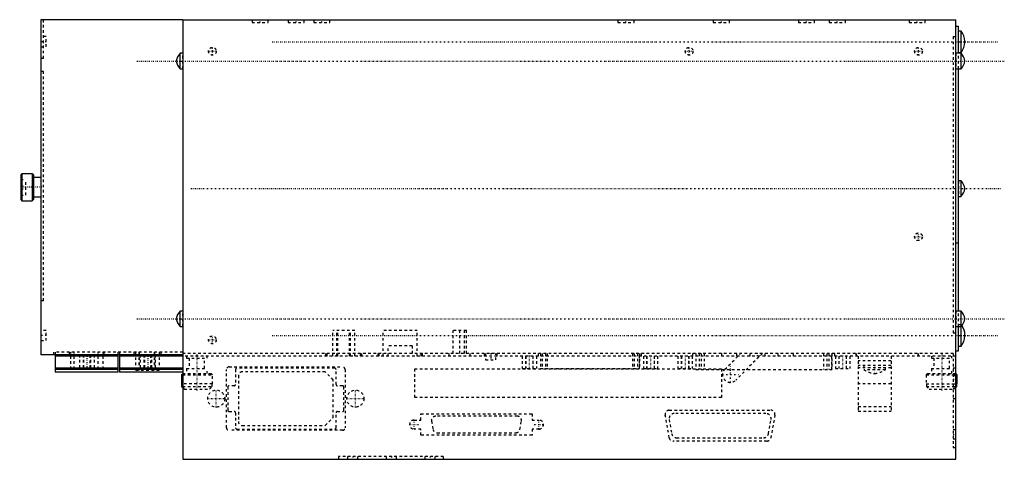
# Model space of a CAD drawing. Extents: x -64 to 318, y -40 to 131.
import ezdxf

# ---------------------------------------------------------------- set-up
doc = ezdxf.new("R2010")
doc.units = 0
doc.linetypes.add('CENTER', pattern=[1.5, 0.45, -0.5, 0.05, -0.5])
doc.linetypes.add('DASHED', pattern=[2, 1, -1])
for name, color, linetype in [('AM_0', 7, 'CONTINUOUS'), ('AM_3', 7, 'DASHED'), ('AM_7', 7, 'CENTER')]:
    doc.layers.add(name, color=color, linetype=linetype)

msp = doc.modelspace()

# ---------------------------------------------------------------- linework, layer by layer
at = {"layer": 'AM_0', "color": 7, "linetype": 'CONTINUOUS'}
for p, q in [((-1, 130.5), (-56, 130.5)), ((-56, 130.5), (-56, 0.5)), ((-1, 130.5), (299, 130.5)), ((-1, 130.5), (-1, -40)), ((299, -40), (299, 130.5)), ((299, 128), (300, 128)), ((300, 117.5), (300, 128)), ((301, 126.15), (300, 126.15)), ((301, 117.85), (301, 126.15)), ((302.5, 121.82), (302.5, 122.18)), ((-1, 117.5), (-2, 117.5)), ((-2, 111.5), (-2, 117.5)), ((301, 117.5), (299, 117.5)), ((300, 117.85), (301, 117.85)), ((301, 111.5), (301, 117.5)), ((-2, 111.5), (-1, 111.5)), ((299, 111.5), (301, 111.5)), ((300, 17.5), (300, 111.5)), ((-63.37, 70.79), (-63.87, 70.29)), ((-63.87, 70.29), (-63.87, 60.71)), ((-59.37, 70.79), (-63.37, 70.79)), ((-63.37, 70.79), (-63.37, 60.21)), ((-58.87, 70.29), (-59.37, 70.79)), ((-59.37, 70.79), (-59.37, 60.21)), ((-58.87, 70.29), (-58.87, 60.71)), ((-56, 69.25), (-58.87, 69.25)), ((301, 68), (300, 68)), ((301, 62), (301, 68)), ((-58.87, 61.75), (-56, 61.75)), ((300, 62), (301, 62)), ((-63.87, 60.71), (-63.37, 60.21)), ((-63.37, 60.21), (-59.37, 60.21)), ((-59.37, 60.21), (-58.87, 60.71)), ((-1, 17.5), (-2, 17.5)), ((-2, 11.5), (-2, 17.5)), ((301, 17.5), (299, 17.5)), ((301, 3.85), (301, 17.5)), ((-2, 11.5), (-1, 11.5)), ((299, 11.5), (301, 11.5)), ((300, 2), (300, 11.5)), ((302.5, 7.82), (302.5, 8.18)), ((300, 3.85), (301, 3.85)), ((-1, 0.5), (-56, 0.5)), ((-50.5, 0.5), (-50.5, -6.2)), ((-26, 0), (-50.5, 0)), ((-26, -6.2), (-26, 0.5)), ((-25.5, 0.5), (-25.5, -6.2)), ((-1, 0), (-25.5, 0)), ((299, 2), (300, 2)), ((-26, -4.7), (-50.5, -4.7)), ((-26, -5.2), (-50.5, -5.2)), ((-26, -6.2), (-50.5, -6.2)), ((-1, -4.7), (-25.5, -4.7)), ((-1, -5.2), (-25.5, -5.2)), ((-1, -6.2), (-25.5, -6.2)), ((-1, -6.8), (-1.5, -7.3)), ((-1.5, -7.3), (-1.5, -10.8)), ((-1.5, -7.3), (-1, -7.3)), ((299.5, -7.3), (299, -6.8)), ((299, -7.3), (299.5, -7.3)), ((299.5, -10.8), (299.5, -7.3)), ((-1.5, -10.8), (-1.43, -10.8)), ((-1.43, -10.8), (-1.43, -11.8)), ((299.43, -11.8), (299.43, -10.8)), ((299.43, -10.8), (299.5, -10.8)), ((-1.43, -11.8), (-1.01, -11.8)), ((-1.43, -11.8), (-1, -12.23)), ((299.43, -11.8), (299, -12.23)), ((299.01, -11.8), (299.43, -11.8)), ((-1, -40), (299, -40))]:
    msp.add_line(p, q, dxfattribs=at)
for centre, start, end in [((296.5, 122.18), 0, 41.4479), ((296.5, 121.82), 318.5521, 0), ((2.4, 113.42), 137.2041, 169.6658), ((296.6, 113.42), 10.3342, 42.7959), ((2.4, 115.58), 190.3342, 222.7959), ((296.6, 115.58), 317.2041, 349.6658), ((296.6, 63.92), 10.3342, 42.7959), ((296.6, 66.08), 317.2041, 349.6658), ((2.4, 13.42), 137.2041, 169.6658), ((296.6, 13.42), 10.3342, 42.7959), ((2.4, 15.58), 190.3342, 222.7959), ((296.6, 15.58), 317.2041, 349.6658), ((296.5, 8.18), 0, 37.3312), ((296.5, 7.82), 318.5521, 0)]:
    msp.add_arc(centre, 6, start, end, dxfattribs=at)
at = {"layer": 'AM_3', "color": 6, "linetype": 'DASHED'}
for p, q in [((-55, 115.5), (-55, 130.5)), ((25.88, 130.5), (25.88, 129.5)), ((32.12, 129.5), (32.12, 130.5)), ((39.88, 130.5), (39.88, 129.5)), ((46.12, 129.5), (46.12, 130.5)), ((49.88, 130.5), (49.88, 129.5)), ((56.12, 129.5), (56.12, 130.5)), ((167.88, 130.5), (167.88, 129.5)), ((174.12, 129.5), (174.12, 130.5)), ((204.88, 130.5), (204.88, 129.5)), ((211.12, 129.5), (211.12, 130.5)), ((237.88, 130.5), (237.88, 129.5)), ((244.12, 129.5), (244.12, 130.5)), ((249.88, 130.5), (249.88, 129.5)), ((256.12, 129.5), (256.12, 130.5)), ((280.88, 130.5), (280.88, 129.5)), ((287.12, 129.5), (287.12, 130.5)), ((25.88, 129.5), (32.12, 129.5)), ((39.88, 129.5), (46.12, 129.5)), ((49.88, 129.5), (56.12, 129.5)), ((167.88, 129.5), (174.12, 129.5)), ((204.88, 129.5), (211.12, 129.5)), ((237.88, 129.5), (244.12, 129.5)), ((249.88, 129.5), (256.12, 129.5)), ((280.88, 129.5), (287.12, 129.5)), ((-54, 124), (-56, 124)), ((-54, 120), (-54, 124)), ((298, 124), (298, 9)), ((298, 124), (299, 124)), ((-56, 120), (-54, 120)), ((-55, 115.5), (-56, 115.5)), ((-1, 111.5), (-1, 117.5)), ((299, 117.5), (299, 111.5)), ((300, 111.5), (300, 117.5)), ((-55, 110.5), (-56, 110.5)), ((-55, 21.5), (-55, 110.5)), ((-63.87, 68.5), (-61.87, 68.5)), ((-63.87, 66.1), (-61.87, 66.1)), ((-61.87, 62.5), (-61.87, 68.5)), ((300, 68), (300, 62)), ((-63.87, 64.9), (-61.87, 64.9)), ((-63.87, 62.5), (-61.87, 62.5)), ((299, 44), (300, 44)), ((-55, 21.5), (-56, 21.5)), ((-1, 11.5), (-1, 17.5)), ((299, 17.5), (299, 11.5)), ((300, 11.5), (300, 17.5)), ((301, 12.15), (300, 12.15)), ((-54, 10), (-56, 10)), ((-54, 6), (-54, 10)), ((57.25, 0), (57.25, 10)), ((65.75, 10), (57.25, 10)), ((58.85, 0), (58.85, 10)), ((59.25, 0), (59.25, 10)), ((63.75, 0), (63.75, 10)), ((64.15, 0), (64.15, 10)), ((65.75, 0), (65.75, 10)), ((90.03, 10), (76.77, 10)), ((76.77, 0), (76.77, 10)), ((90.03, 0), (90.03, 10)), ((109.05, 10), (103.95, 10)), ((103.95, 1), (103.95, 10)), ((106.5, 1), (106.5, 10)), ((108.3, 1), (108.3, 10)), ((109.05, 1), (109.05, 10)), ((298, 9), (300, 9)), ((-56, 6), (-54, 6)), ((78.77, 0), (78.77, 4)), ((88.03, 4), (78.77, 4)), ((88.03, 4), (88.03, 0)), ((-51, 0.5), (-51, 1.5)), ((-1, 1.5), (-51, 1.5)), ((-50.5, 1.5), (-50.5, 0.5)), ((-44.95, 0.5), (-44.95, 1.5)), ((-44.48, -5), (-44.48, 1.5)), ((-43.16, -5), (-43.16, 1.5)), ((-41.09, 0.5), (-41.09, -4.7)), ((-39.64, 0.5), (-39.64, -4.7)), ((-39.45, 0.5), (-39.45, -4.7)), ((-36.95, -4.7), (-36.95, 0.5)), ((-36.76, 0.5), (-36.76, -4.7)), ((-35.31, 0.5), (-35.31, -4.7)), ((-33.8, -5), (-33.8, 1.5)), ((-31.92, -5), (-31.92, 1.5)), ((-31.45, 0.5), (-31.45, 1.5)), ((-26, 0.5), (-26, 1.5)), ((-25.5, 1.5), (-25.5, 0.5)), ((-19.85, 0.5), (-19.85, 1.5)), ((-19.17, -5.5), (-19.17, 1.5)), ((-19.14, -5.5), (-19.14, 1.5)), ((-17.85, -5.5), (-17.85, 1.5)), ((-17.82, -5.5), (-17.82, 1.5)), ((-17.49, 0.5), (-17.49, -4.7)), ((-16.04, 0.5), (-16.04, -4.7)), ((-15.85, 0.5), (-15.85, -4.7)), ((-13.35, -4.7), (-13.35, 0.5)), ((-13.16, 0.5), (-13.16, -4.7)), ((-11.91, -5.5), (-11.91, 1.5)), ((-11.88, -5.5), (-11.88, 1.5)), ((-11.71, 0.5), (-11.71, -4.7)), ((-10.03, -5.5), (-10.03, 1.5)), ((-10, -5.5), (-10, 1.5)), ((-9.35, 0.5), (-9.35, 1.5)), ((298, 1), (-1, 1)), ((299, 0), (-1, 0)), ((0.5, 0), (0.5, -0.8)), ((8.5, -0.8), (8.5, 0)), ((54.5, 0), (54.5, 1)), ((55, 0), (55, 1)), ((68, 0), (68, 1)), ((68.5, 0), (68.5, 1)), ((74.8, 0), (74.8, 1)), ((75.27, 0), (75.27, 1)), ((91.53, 0), (91.53, 1)), ((92, 0), (92, 1)), ((102.45, 0), (102.45, 1)), ((110.55, 0), (110.55, 1)), ((115.97, 1), (115.97, 0)), ((116.5, 1), (116.5, -1.5)), ((120.5, -1.5), (120.5, 1)), ((121.03, 0), (121.03, 1)), ((130.71, 0), (130.71, -4.8)), ((131.98, 0), (131.98, -4.8)), ((132.09, 0), (132.09, -4.8)), ((134.87, 0), (134.87, -4.8)), ((134.98, -4.8), (134.98, 0)), ((136.25, 0), (136.25, -4.8)), ((137, 0), (137, 1)), ((137.78, 1), (137.78, -4.8)), ((137.81, 1), (137.81, -4.8)), ((138.5, 1), (138.5, -4.8)), ((139.78, 1), (139.78, -4.8)), ((140.47, 1), (140.47, -4.8)), ((173.53, 1), (173.53, -4.8)), ((174.22, 1), (174.22, -4.8)), ((175.5, 1), (175.5, -4.8)), ((176.19, 1), (176.19, -4.8)), ((176.22, -4.8), (176.22, 1)), ((177, 0), (177, 1)), ((177.75, 0), (177.75, -4.8)), ((179.02, 0), (179.02, -4.8)), ((179.13, 0), (179.13, -4.8)), ((181.91, 0), (181.91, -4.8)), ((182.02, -4.8), (182.02, 0)), ((183.29, 0), (183.29, -4.8)), ((191.17, 0), (191.17, -4.8)), ((192.44, 0), (192.44, -4.8)), ((192.56, 0), (192.56, -4.8)), ((195.33, 0), (195.33, -4.8)), ((195.44, -4.8), (195.44, 0)), ((196.72, 0), (196.72, -4.8)), ((197, 0), (197, 1)), ((198.13, 1), (198.13, -5.2)), ((198.16, 1), (198.16, -5.2)), ((199.34, 1), (199.34, -5.2)), ((200.13, 1), (200.13, -5.2)), ((201.31, 1), (201.31, -5.2)), ((208, 1), (208, 0)), ((209.38, -5.08), (215.46, 1)), ((223.94, 1), (213.62, -9.32)), ((214, 0), (214, 1)), ((219, 1), (219, 0)), ((225, 0), (225, 1)), ((230, 0), (230, 1)), ((236, 0), (236, 1)), ((247.69, 1), (247.69, -5.2)), ((248.87, 1), (248.87, -5.2)), ((249.66, 1), (249.66, -5.2)), ((250.84, 1), (250.84, -5.2)), ((250.87, -5.2), (250.87, 1)), ((252, 0), (252, 1)), ((252.25, 0), (252.25, -4.8)), ((253.53, 0), (253.53, -4.8)), ((253.64, 0), (253.64, -4.8)), ((256.41, 0), (256.41, -4.8)), ((256.52, -4.8), (256.52, 0)), ((257.8, 0), (257.8, -4.8)), ((260.3, 0), (260.3, 1)), ((260.4, 0), (260.4, 1)), ((261.15, 0), (261.15, -21.4)), ((273.85, 0), (273.85, -21.4)), ((284.4, 0), (284.4, 1)), ((284.5, 0), (284.5, 1)), ((289.5, 0), (289.5, -0.8)), ((297.5, -0.8), (297.5, 0)), ((298, 1), (298, -35.5)), ((0.5, -0.8), (8.5, -0.8)), ((1.5, -0.8), (1.5, -4.8)), ((7.5, -4.8), (7.5, -0.8)), ((116.5, -1.5), (120.5, -1.5)), ((273.85, -1.8), (261.15, -1.8)), ((273.85, -3.6), (261.15, -3.6)), ((263.35, -3.6), (263.35, -5.3)), ((271.65, -5.3), (271.65, -3.6)), ((289.5, -0.8), (297.5, -0.8)), ((290.5, -0.8), (290.5, -4.8)), ((296.5, -4.8), (296.5, -0.8)), ((-44.48, -5), (-31.92, -5)), ((-19.17, -5.5), (-10, -5.5)), ((-1, -6.8), (10, -6.8)), ((-1, -7.3), (10.5, -7.3)), ((0.5, -4.8), (0.5, -6.8)), ((0.5, -4.8), (8.5, -4.8)), ((8.5, -6.8), (8.5, -4.8)), ((10.5, -7.3), (10, -6.8)), ((10.5, -10.8), (10.5, -7.3)), ((16, -27.8), (16, -5.2)), ((17, -4.2), (61, -4.2)), ((19.5, -5.2), (19.5, -11)), ((58, -4.7), (20, -4.7)), ((20.6, -7.6), (20.6, -25.4)), ((54.3, -6.1), (22.1, -6.1)), ((57.4, -9.2), (54.3, -6.1)), ((58.5, -11), (58.5, -5.2)), ((62, -5.2), (62, -27.8)), ((89, -16), (89, -5)), ((89, -5), (208, -5)), ((130.71, -4.8), (136.25, -4.8)), ((137.78, -4.8), (176.22, -4.8)), ((177.75, -4.8), (183.29, -4.8)), ((191.17, -4.8), (196.72, -4.8)), ((198.13, -5.2), (250.87, -5.2)), ((208, -5), (208, -16)), ((252.25, -4.8), (257.8, -4.8)), ((273.85, -4.6), (261.15, -4.6)), ((271.65, -5.3), (263.35, -5.3)), ((288, -6.8), (287.5, -7.3)), ((287.5, -7.3), (287.5, -10.8)), ((287.5, -7.3), (299, -7.3)), ((288, -6.8), (299, -6.8)), ((289.5, -4.8), (289.5, -6.8)), ((289.5, -4.8), (297.5, -4.8)), ((297.5, -6.8), (297.5, -4.8)), ((298, -4.5), (299, -4.5)), ((299, -7.25), (298, -7.25)), ((298, -7.5), (299, -7.5)), ((10.5, -10.8), (-1.43, -10.8)), ((10.43, -11.8), (10.43, -10.8)), ((57.4, -23.8), (57.4, -9.2)), ((273.85, -10.7), (261.15, -10.7)), ((287.5, -10.8), (299.43, -10.8)), ((287.57, -10.8), (287.57, -11.8)), ((298, -10.75), (299, -10.75)), ((-1.01, -11.8), (10.43, -11.8)), ((-1, -12.23), (-0.42, -12.8)), ((-0.42, -12.8), (9.42, -12.8)), ((9.42, -12.8), (10.43, -11.8)), ((16.5, -12), (16.5, -21)), ((19, -11.5), (17, -11.5)), ((61, -11.5), (59, -11.5)), ((61.5, -21), (61.5, -12)), ((287.57, -11.8), (299.01, -11.8)), ((287.57, -11.8), (288.58, -12.8)), ((288.58, -12.8), (298.42, -12.8)), ((298, -12.5), (299, -12.5)), ((298.42, -12.8), (299, -12.23)), ((208, -16), (89, -16)), ((298, -16.5), (299, -16.5)), ((17, -21.5), (19, -21.5)), ((19.5, -22), (19.5, -27.8)), ((58.5, -27.8), (58.5, -22)), ((59, -21.5), (61, -21.5)), ((91.45, -22.4), (134.54, -22.4)), ((91.45, -24.8), (91.45, -22.4)), ((134.54, -22.4), (134.54, -24.8)), ((187.79, -31.68), (186.24, -22.88)), ((187.81, -21), (227.21, -21)), ((225.3, -22.28), (189.72, -22.28)), ((228.78, -22.88), (227.23, -31.68)), ((261.15, -19.6), (273.85, -19.6)), ((261.15, -21.4), (273.85, -21.4)), ((54.3, -26.9), (57.4, -23.8)), ((88.78, -24.8), (91.45, -24.8)), ((95.58, -25.23), (96.15, -28.43)), ((128.84, -23.35), (97.16, -23.35)), ((129.85, -28.43), (130.42, -25.23)), ((134.54, -24.8), (137.22, -24.8)), ((187.75, -24.63), (188.71, -30.07)), ((226.31, -30.07), (227.27, -24.63)), ((61, -28.8), (17, -28.8)), ((20, -28.3), (58, -28.3)), ((22.1, -26.9), (54.3, -26.9)), ((91.45, -28.3), (88.78, -28.3)), ((91.45, -30.7), (91.45, -28.3)), ((97.72, -29.75), (128.28, -29.75)), ((134.54, -28.3), (134.54, -30.7)), ((137.22, -28.3), (134.54, -28.3)), ((299, -28.65), (298, -28.65)), ((134.54, -30.7), (91.45, -30.7)), ((225.66, -33), (189.36, -33)), ((190.68, -31.72), (224.34, -31.72)), ((298, -32.15), (299, -32.15)), ((298, -35.5), (299, -35.5)), ((100.1, -39), (59.5, -39)), ((59.5, -39), (59.5, -40)), ((63, -39), (63, -40)), ((67, -40), (67, -39)), ((78, -39), (78, -40)), ((82, -40), (82, -39)), ((93, -39), (93, -40)), ((97, -40), (97, -39)), ((100.1, -39), (100.1, -40))]:
    msp.add_line(p, q, dxfattribs=at)
for centre, radius in [((10.5, 118.3), 1.5), ((195.5, 118.3), 1.5), ((284.5, 118.3), 1.5), ((284.5, 46.3), 1.5), ((10.5, 6.3), 1.5), ((12, -16.5), 3.3), ((66, -16.5), 3.3)]:
    msp.add_circle(centre, radius, dxfattribs=at)
for centre, radius, start, end in [((296.5, 122.18), 6, 358.2965, 0), ((296.5, 121.82), 6, 0, 1.7035), ((296.5, 8.18), 6, 37.3312, 41.4479), ((296.5, 8.18), 6, 358.2965, 0), ((296.5, 7.82), 6, 0, 1.7035), ((17, -5.2), 1, 90, 180), ((20, -5.2), 0.5, 90, 180), ((22.1, -7.6), 1.5, 90, 180), ((58, -5.2), 0.5, 0, 90), ((61, -5.2), 1, 0, 90), ((211.5, -7.2), 3, 135, 315), ((268.74, 3.12), 10, 237.3813, 262.8743), ((266.26, 3.12), 10, 277.1257, 302.6187), ((19, -11), 0.5, 270, 0), ((59, -11), 0.5, 180, 270), ((17, -12), 0.5, 90, 180), ((61, -12), 0.5, 0, 90), ((17, -21), 0.5, 180, 270), ((19, -22), 0.5, 0, 90), ((59, -22), 0.5, 90, 180), ((61, -21), 0.5, 270, 0), ((187.81, -22.6), 1.6, 90, 190), ((189.72, -24.28), 2, 90, 190), ((225.3, -24.28), 2, 350, 90), ((227.21, -22.6), 1.6, 350, 90), ((22.1, -25.4), 1.5, 180, 270), ((88.78, -26.55), 1.75, 90, 270), ((97.16, -24.95), 1.6, 90, 190), ((128.84, -24.95), 1.6, 350, 90), ((137.22, -26.55), 1.75, 270, 90), ((17, -27.8), 1, 180, 270), ((20, -27.8), 0.5, 180, 270), ((58, -27.8), 0.5, 270, 0), ((61, -27.8), 1, 270, 0), ((97.72, -28.15), 1.6, 190, 270), ((128.28, -28.15), 1.6, 270, 350), ((190.68, -29.72), 2, 190, 270), ((224.34, -29.72), 2, 270, 350), ((189.36, -31.4), 1.6, 190, 270), ((225.66, -31.4), 1.6, 270, 350)]:
    msp.add_arc(centre, radius, start, end, dxfattribs=at)
at = {"layer": 'AM_7', "color": 4, "linetype": 'CENTER'}
for p, q in [((29, 129.45), (29, 130.55)), ((43, 129.45), (43, 130.55)), ((53, 129.45), (53, 130.55)), ((171, 129.45), (171, 130.55)), ((208, 129.45), (208, 130.55)), ((241, 129.45), (241, 130.55)), ((253, 129.45), (253, 130.55)), ((284, 129.45), (284, 130.55)), ((-53.9, 122), (-56.1, 122)), ((10.5, 116.72), (10.5, 119.88)), ((33.7, 122), (315.3, 122)), ((195.5, 116.72), (195.5, 119.88)), ((284.5, 116.72), (284.5, 119.88)), ((8.93, 118.3), (12.07, 118.3)), ((193.93, 118.3), (197.07, 118.3)), ((282.93, 118.3), (286.07, 118.3)), ((-18.8, 114.5), (317.8, 114.5)), ((-55.61, 65.5), (-64.26, 65.5)), ((2.2, 65), (316.8, 65)), ((282.93, 46.3), (286.07, 46.3)), ((284.5, 44.72), (284.5, 47.88)), ((-18.8, 14.5), (317.8, 14.5)), ((-53.9, 8), (-56.1, 8)), ((10.5, 4.72), (10.5, 7.88)), ((33.7, 8), (315.3, 8)), ((8.93, 6.3), (12.07, 6.3)), ((-38.2, 0.76), (-38.2, -4.96)), ((-14.6, 0.76), (-14.6, -4.96)), ((4.5, 0.64), (4.5, -13.44)), ((118.5, 1.13), (118.5, -1.62)), ((133.48, 0.24), (133.48, -5.04)), ((180.52, 0.24), (180.52, -5.04)), ((193.94, 0.24), (193.94, -5.04)), ((222, -0.05), (222, 1.05)), ((255.03, 0.24), (255.03, -5.04)), ((293.5, 0.64), (293.5, -13.44)), ((267.5, -6.96), (267.5, -3.44)), ((208.35, -7.2), (214.65, -7.2)), ((211.5, -10.35), (211.5, -4.05)), ((297.95, -9), (299.05, -9)), ((12, -19.96), (12, -13.04)), ((66, -19.96), (66, -13.04)), ((8.54, -16.5), (15.46, -16.5)), ((62.53, -16.5), (69.47, -16.5)), ((86.94, -26.55), (90.61, -26.55)), ((88.78, -28.39), (88.78, -24.71)), ((135.39, -26.55), (139.06, -26.55)), ((137.22, -28.39), (137.22, -24.71)), ((297.95, -30.4), (299.05, -30.4)), ((65, -38.95), (65, -40.05)), ((80, -38.95), (80, -40.05)), ((95, -38.95), (95, -40.05))]:
    msp.add_line(p, q, dxfattribs=at)

doc.saveas('drawing.dxf')
